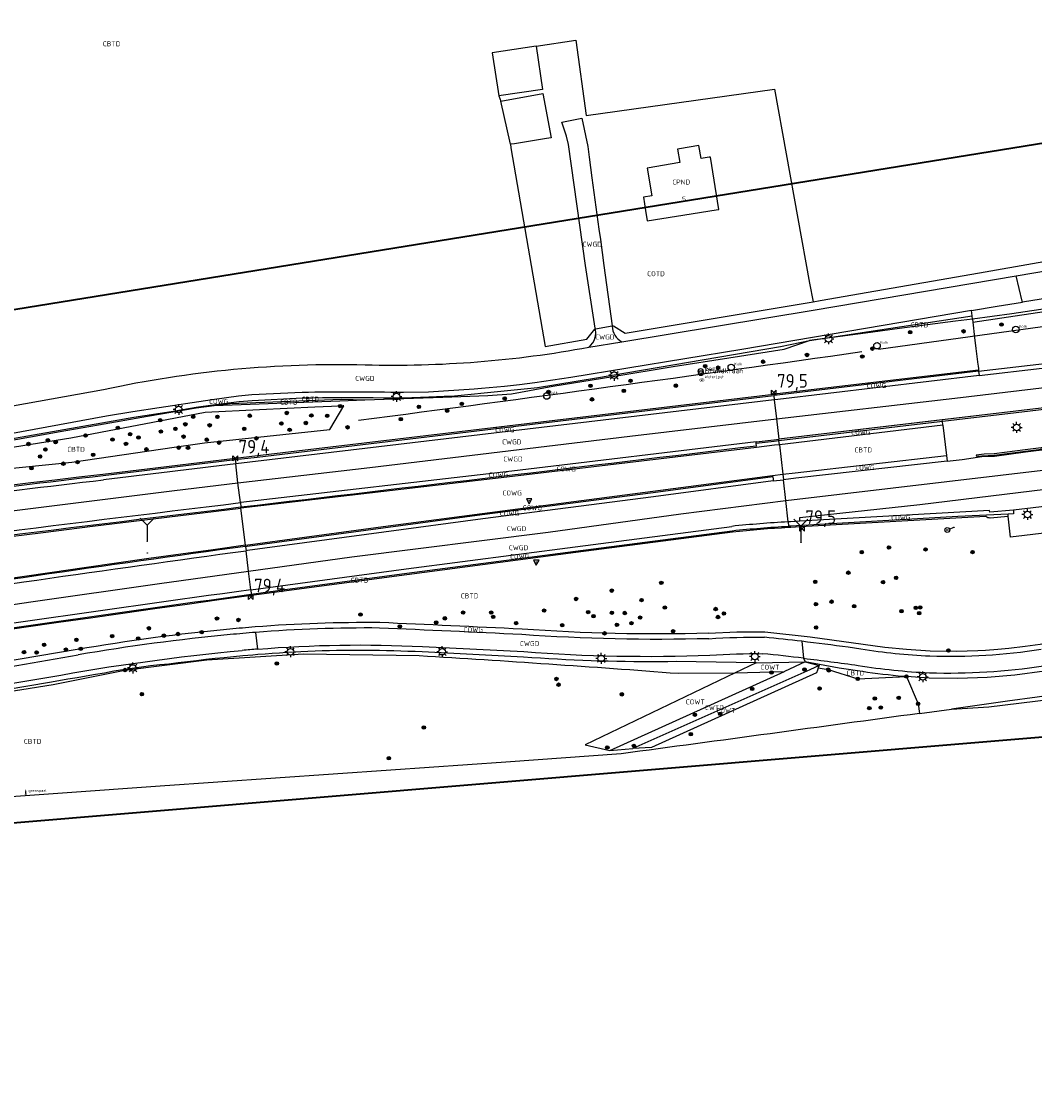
# Model space of a CAD drawing. Extents: x 143041 to 146008, y 457187 to 458337.
# Tile 10 of 31: x 144368 to 144554, y 457597 to 457795. Entities that reach past the tile are written whole.
import ezdxf
from ezdxf.enums import TextEntityAlignment as Align

# ---------------------------------------------------------------- set-up
doc = ezdxf.new("R2010")
doc.units = 0
doc.header["$LTSCALE"] = 4
doc.linetypes.add('STIPPELGROF', pattern=[0.75, 0.5, -0.25])
doc.layers.get('0').update_dxf_attribs({"linetype": 'CONTINUOUS'})
for name, color, linetype in [('CBTD', 7, 'CONTINUOUS'), ('COTD', 7, 'CONTINUOUS'), ('COWG', 7, 'CONTINUOUS'), ('COWT', 7, 'CONTINUOUS'), ('CPND', 7, 'CONTINUOUS'), ('CWGD', 7, 'CONTINUOUS'), ('CWTD', 7, 'CONTINUOUS'), ('G_BTD', 3, 'CONTINUOUS'), ('G_OTD', 32, 'CONTINUOUS'), ('G_OWG', 6, 'CONTINUOUS'), ('G_OWT', 6, 'CONTINUOUS'), ('G_PND', 1, 'CONTINUOUS'), ('G_WGD', 7, 'CONTINUOUS'), ('G_WGI', 1, 'CONTINUOUS'), ('G_WTD', 5, 'CONTINUOUS'), ('LSHD', 3, 'CONTINUOUS'), ('LWGI', 7, 'CONTINUOUS'), ('NAR', 7, 'CONTINUOUS'), ('PPALHM', 10, 'CONTINUOUS'), ('PVGO', 102, 'CONTINUOUS')]:
    doc.layers.add(name, color=color, linetype=linetype)
doc.layers.add('meetgrens', color=10, linetype='STIPPELGROF', lineweight=35)
for name, color, linetype, true_color in [('PBRD', 7, 'CONTINUOUS', 0xbd2877), ('PPAL', 7, 'CONTINUOUS', 0xbd2877), ('PPUT', 7, 'CONTINUOUS', 0xbd2877)]:
    doc.layers.add(name, color=color, linetype=linetype, true_color=true_color)
doc.styles.add('ISO', font='ISO')
doc.styles.get("Standard").update_dxf_attribs({"font": 'ISO'})

# ---------------------------------------------------------------- blocks, each defined once
blk = doc.blocks.new('lichtmast')
at = {"color": 0}
for p, q in [((-0.6, 0), (-1, 0)), ((-0.71, 0.71), (-0.42, 0.42)), ((0, 0.6), (0, 1)), ((0.42, 0.42), (0.71, 0.71)), ((0.6, 0), (1, 0)), ((-0.42, -0.42), (-0.71, -0.71)), ((0, -0.6), (0, -1)), ((0.42, -0.42), (0.71, -0.71))]:
    blk.add_line(p, q, dxfattribs=at)
blk.add_circle((0, 0), 0.6, dxfattribs=at)
blk = doc.blocks.new('verkeersbord-pl')
at = {"linetype": 'Continuous'}
blk.add_circle((0, 0), 0.03, dxfattribs=at)
blk = doc.blocks.new('wegwijzer')
at = {"color": 0}
for q in [(-0.424, 1.424), (0.424, 1.424), (0, 0)]:
    blk.add_line((0, 1), q, dxfattribs=at)
blk = doc.blocks.new('aanduidingsbord')
at = {"color": 0}
for p, q in [((-0.81, -0.33), (0, 0)), ((-1.45, -0.5), (-1.01, -0.5))]:
    blk.add_line(p, q, dxfattribs=at)
blk.add_circle((-1.23, -0.5), 0.45, dxfattribs=at)
blk = doc.blocks.new('boom')
at = {"color": 0}
for radius in [0.315, 0.225, 0.135]:
    blk.add_circle((0, 0), radius, dxfattribs=at)
blk = doc.blocks.new('kolk')
at = {"color": 0}
blk.add_circle((0, 0), 0.6, dxfattribs=at)
at = {"color": 0, "linetype": 'Continuous', "style": 'ISO'}
blk.add_attdef('KOLK', (-0.04, -0.26), '', height=0.8, dxfattribs=at)
blk = doc.blocks.new('grensmarkering')
at = {"linetype": 'ByBlock', "lineweight": -2}
h = blk.add_hatch(color=0, dxfattribs=at)
h.dxf.hatch_style = 1
h.paths.add_polyline_path([(0.09, 0.55, 0.219912), (0.05, 0.61, -0.457379), (0.04, 0.66, 2.245674), (-0.04, 0.66, -0.457379), (-0.05, 0.61, 0.219912), (-0.09, 0.55), (-0.15, 0.04), (-0.18, 0.04), (-0.18, 0.01, 0.018367), (-0.1, 0, -0.954633), (0.1, 0, 0.018367), (0.18, 0.01), (0.18, 0.04), (0.15, 0.04)])
at = {"linetype": 'ByBlock', "lineweight": -2, "true_color": 0x681648}
h = blk.add_hatch(color=219, dxfattribs=at)
h.dxf.hatch_style = 1
h.paths.add_polyline_path([(0.1, 0, 1), (-0.1, 0, 1)])
at = {"linetype": 'ByBlock', "lineweight": -2}
h = blk.add_hatch(color=0, dxfattribs=at)
h.dxf.hatch_style = 1
h.paths.add_polyline_path([(0.18, -0.04, -0.022381), (0.08, -0.06, -0.528879), (-0.08, -0.06, -0.022381), (-0.18, -0.04), (-0.18, -0.13, 0.083333), (0.18, -0.13)])
at = {"color": 0, "linetype": 'ByBlock', "lineweight": -2}
blk.add_attdef('GRENSMARKERING', (0.5, 0.35), '', height=0.5, dxfattribs=at)
blk = doc.blocks.new('verklikker')
at = {"color": 0}
blk.add_circle((0, 0), 0.45, dxfattribs=at)
at = {"color": 0, "style": 'ISO'}
blk.add_attdef('VERKLIKKER', (0.7, 0), '', height=0.9, dxfattribs=at)
blk = doc.blocks.new('verkeersbord')
at = {"color": 0}
for p, q in [((0.5, 0.32), (-0.5, 0.32)), ((-0.5, 0.32), (0, -0.6)), ((0, -0.6), (0.5, 0.32))]:
    blk.add_line(p, q, dxfattribs=at)
blk = doc.blocks.new('brandkraan')
at = {"color": 0}
blk.add_circle((0, 0), 0.45, dxfattribs=at)
at = {"color": 0, "style": 'ISO'}
blk.add_attdef('BRANDKRAAN', (0.7, 0), '', height=0.9, dxfattribs=at)
blk = doc.blocks.new('waterleidingput')
at = {"linetype": 'ByBlock', "lineweight": -2}
h = blk.add_hatch(color=0, dxfattribs=at)
h.dxf.hatch_style = 1
edge = h.paths.add_edge_path()
edge.add_spline(control_points=[(0.44, 0), (0.44, 0.04), (0.43, 0.09), (0.36, 0.2), (0.28, 0.26), (0.09, 0.32), (-0.02, 0.33), (-0.22, 0.29), (-0.31, 0.24), (-0.42, 0.12), (-0.44, 0.06), (-0.44, -0.06), (-0.42, -0.12), (-0.33, -0.22), (-0.28, -0.26), (-0.1, -0.33), (0.04, -0.33), (0.27, -0.27), (0.37, -0.2), (0.43, -0.08), (0.44, -0.04), (0.44, 0)], knot_values=[0, 0, 0, 0, 0.380029, 0.380029, 1.118666, 1.118666, 1.857303, 1.857303, 2.59594, 2.59594, 3.13294, 3.13294, 3.66994, 3.66994, 4.20694, 4.20694, 5.079565, 5.079565, 5.952189, 5.952189, 6.283185, 6.283185, 6.283185, 6.283185], degree=3, periodic=0)
edge = h.paths.add_edge_path(flags=16)
edge.add_ellipse((0, 0), major_axis=(0.392, 0), ratio=0.689655, start_angle=0, end_angle=360)
h = blk.add_hatch(color=0, dxfattribs=at)
h.dxf.hatch_style = 1
h.paths.add_polyline_path([(-0.05, -0.09, -0.141608), (-0.09, -0.05), (-0.1, -0.09), (-0.17, 0.17), (-0.22, 0.17), (-0.13, -0.17), (-0.08, -0.17)])
at = {"linetype": 'ByBlock', "lineweight": -2, "true_color": 0x104b6e}
h = blk.add_hatch(color=156, dxfattribs=at)
h.dxf.hatch_style = 1
h.paths.add_polyline_path([(0.1, 0, 1), (-0.1, 0, 1)])
at = {"linetype": 'ByBlock', "lineweight": -2}
h = blk.add_hatch(color=0, dxfattribs=at)
h.dxf.hatch_style = 1
h.paths.add_polyline_path([(0.02, 0.17), (-0.03, 0.17), (-0.05, 0.09, -0.269854), (0.05, 0.09)])
h = blk.add_hatch(color=0, dxfattribs=at)
h.dxf.hatch_style = 1
h.paths.add_polyline_path([(0.23, 0.17), (0.17, 0.17), (0.1, -0.09), (0.09, -0.05, -0.141608), (0.05, -0.09), (0.07, -0.17), (0.12, -0.17)])
at = {"color": 0, "linetype": 'ByBlock', "lineweight": -2}
blk.add_attdef('WATERLEIDINGPUT', (0.5, 0.35), '', height=0.5, dxfattribs=at)
blk = doc.blocks.new('kilometerpaal')
at = {"color": 0}
for p, q in [((-0.44, 0.44), (0.44, -0.44)), ((-0.44, -0.44), (-0.44, 0.44)), ((0.44, 0.44), (-0.44, -0.44)), ((0.44, -0.44), (0.44, 0.44))]:
    blk.add_line(p, q, dxfattribs=at)
at = {"color": 0, "style": 'ISO'}
blk.add_attdef('KILOMETERPAAL', (0.59, 0.87), '', height=2.5, dxfattribs=at)

msp = doc.modelspace()

# ---------------------------------------------------------------- linework, layer by layer
at = {"layer": 'G_BTD', "linetype": 'Continuous', "transparency": 33554687}
for points in [[(144462.216, 457790.331), (144454.176, 457789.125), (144455.363, 457781.212)], [(144457.502, 457772.33), (144455.771, 457780.251)], [(144542.387, 457739.692), (144566.109, 457743.225)], [(144542.308, 457740.268), (144539.217, 457739.868), (144528.912, 457738.532), (144523.612, 457737.821), (144518.005, 457737.068), (144512.397, 457736.316)], [(144542.308, 457740.268), (144542.387, 457739.692)], [(144542.387, 457739.692), (144542.716, 457736.862), (144542.958, 457734.847), (144543.308, 457731.927), (144543.339, 457731.669), (144543.406, 457731.11), (144543.435, 457730.875)], [(144430.81, 457725.406), (144445.124, 457725.937), (144453.386, 457726.244), (144457.716, 457726.546), (144465.268, 457727.956), (144476.32, 457729.744), (144487.373, 457731.532), (144497.569, 457733.118), (144507.765, 457734.705), (144512.397, 457736.316)], [(144543.435, 457730.875), (144506.474, 457726.508), (144505.827, 457726.431), (144463.095, 457721.33), (144406.966, 457714.648), (144398.881, 457713.681), (144390.798, 457712.709), (144382.717, 457711.731), (144378.301, 457711.219), (144373.883, 457710.699), (144369.466, 457710.173), (144365.049, 457709.639)], [(144543.435, 457730.875), (144543.458, 457730.676)], [(144403.145, 457724.38), (144406.069, 457724.745), (144426.498, 457725.525), (144430.81, 457725.406)], [(144403.145, 457724.38), (144426.162, 457725.234), (144430.81, 457725.406)], [(144395.803, 457716.716), (144401.346, 457717.517), (144424.343, 457719.969), (144426.901, 457724.337), (144426.813, 457724.333), (144424.663, 457724.227), (144421.596, 457724.076), (144411.453, 457723.578), (144401.446, 457723.087), (144376.835, 457718.385), (144353.008, 457714.613), (144317.798, 457708.596), (144320.528, 457705.781), (144353.368, 457711.597), (144376.977, 457713.996), (144395.803, 457716.716)], [(144329.203, 457711.631), (144330.747, 457711.888), (144344.314, 457714.148), (144356.088, 457716.252), (144374.88, 457719.603), (144381.898, 457720.849), (144390.864, 457722.408), (144399.831, 457723.966), (144403.145, 457724.38)], [(144362.732, 457682.88), (144368.633, 457683.742), (144374.536, 457684.598), (144380.439, 457685.445), (144386.344, 457686.285), (144392.249, 457687.118), (144398.156, 457687.942), (144404.064, 457688.76), (144409.972, 457689.569), (144438.504, 457693.397), (144469.499, 457697.451), (144498.262, 457701.215), (144499.533, 457701.344), (144500.817, 457701.467), (144502.103, 457701.583), (144503.389, 457701.69), (144504.675, 457701.79), (144505.962, 457701.882), (144507.249, 457701.967), (144508.538, 457702.044), (144508.987, 457702.069), (144510.698, 457702.166), (144544.781, 457704.089), (144544.84, 457704.03), (144544.982, 457703.93), (144545.14, 457703.856), (144545.308, 457703.811), (144545.482, 457703.795), (144545.568, 457703.799), (144548.89, 457704.08)], [(144538.464, 457668.681), (144545.331, 457669.096), (144562.833, 457671.223), (144603.353, 457676.663), (144678.084, 457687.023)], [(144213.655, 457644.188), (144238.434, 457648.267), (144242.14, 457649.751), (144250.903, 457652.653), (144256.627, 457653.439), (144266.576, 457653.556), (144288.218, 457657.01), (144308.418, 457661.899), (144325.676, 457665.076), (144352.051, 457669.769), (144373.595, 457673.196), (144386.75, 457675.84), (144401.804, 457677.724), (144419.504, 457678.833), (144440.779, 457678.485)], [(144514.027, 457676.263), (144515.849, 457675.925), (144521.268, 457674.215), (144530.184, 457674.669)], [(144597.415, 457676.861), (144576.48, 457673.935), (144575.808, 457673.841), (144572.312, 457673.355), (144566.32, 457672.523), (144565.001, 457672.34), (144562.795, 457672.035), (144556.318, 457671.139), (144554.197, 457670.846), (144548.766, 457670.099), (144538.464, 457668.681)], [(144488.313, 457675.236), (144498.78, 457675.321)], [(144530.184, 457674.669), (144532.342, 457669.638), (144532.583, 457667.875)], [(144532.583, 457667.875), (144538.464, 457668.681)], [(144477.809, 457660.459), (144456.668, 457658.934), (144435.524, 457657.44), (144414.379, 457655.977), (144393.231, 457654.544), (144357.316, 457651.97)]]:
    msp.add_lwpolyline(points, dxfattribs=at)
for points in [[(144440.779, 457678.485, -0.0042737), (144488.313, 457675.236)], [(144532.583, 457667.875, -0.0007317), (144477.809, 457660.459)]]:
    msp.add_lwpolyline(points, format="xyb", dxfattribs=at)
at = {"layer": 'G_OTD', "linetype": 'Continuous', "transparency": 33554687}
for points in [[(144462.216, 457790.331), (144469.499, 457791.423), (144471.437, 457777.626), (144506.007, 457782.482), (144512.413, 457746.825), (144513.085, 457743.436)], [(144462.216, 457790.331), (144463.402, 457782.418), (144455.363, 457781.212)], [(144455.363, 457781.212), (144455.771, 457780.251)], [(144455.771, 457780.251), (144463.429, 457781.685), (144464.973, 457773.542), (144464.099, 457773.4), (144458.234, 457772.449), (144457.502, 457772.33)], [(144457.502, 457772.33), (144457.597, 457771.715), (144461.334, 457750.103), (144463.903, 457735.247), (144471.521, 457736.564), (144473.003, 457738.411), (144473.121, 457738.431)]]:
    msp.add_lwpolyline(points, dxfattribs=at)
at = {"layer": 'G_OWG', "linetype": 'Continuous', "transparency": 33554687}
for points in [[(144514.375, 457743.661), (144543.612, 457748.764), (144573.852, 457754.069), (144599.153, 457758.477), (144617.217, 457761.634), (144632.822, 457764.297), (144635.524, 457764.706)], [(144649.206, 457757.018), (144640.068, 457755.424), (144617.19, 457751.79), (144594.311, 457748.156), (144579.715, 457745.885), (144557.32, 457742.408), (144549.522, 457741.203), (144542.308, 457740.268)], [(144476.163, 457738.951), (144476.409, 457738.993), (144478.577, 457737.672), (144513.085, 457743.436)], [(144513.085, 457743.436), (144514.375, 457743.661)], [(144542.239, 457740.837), (144542.12, 457741.831)], [(144512.397, 457736.316), (144542.239, 457740.837)], [(144542.308, 457740.268), (144542.239, 457740.837)], [(144543.458, 457730.676), (144566.608, 457733.412), (144598.765, 457737.282)], [(144329.149, 457711.844), (144383.547, 457721.422), (144388.366, 457722.22), (144393.2, 457722.99), (144395.615, 457723.363), (144399.822, 457724.067), (144402.885, 457724.514), (144407.702, 457725.12), (144410.083, 457725.325), (144419.321, 457725.779), (144421.163, 457725.812), (144423.018, 457725.837), (144424.874, 457725.855), (144426.729, 457725.865), (144428.586, 457725.867), (144430.44, 457725.862), (144432.296, 457725.849), (144434.151, 457725.828), (144436.006, 457725.799), (144437.9, 457725.828), (144442.505, 457725.984), (144445.321, 457726.082), (144446.658, 457726.091), (144456.381, 457727.064), (144462.456, 457727.724), (144473.286, 457729.44), (144507.095, 457735.247), (144512.397, 457736.316)], [(144543.458, 457730.676), (144506.498, 457726.309), (144505.855, 457726.233)], [(144543.458, 457730.676), (144543.554, 457729.883)], [(144406.985, 457714.486), (144411.005, 457714.934), (144463.118, 457721.131), (144505.855, 457726.233)], [(144505.855, 457726.233), (144505.945, 457725.438)], [(144536.905, 457720.757), (144536.815, 457721.522), (144536.788, 457721.75)], [(144536.905, 457720.757), (144506.879, 457717.198)], [(144536.905, 457720.757), (144537.566, 457715.187)], [(144502.614, 457717.464), (144502.586, 457717.693)], [(144502.675, 457716.953), (144502.614, 457717.464)], [(144506.792, 457717.963), (144506.766, 457718.191)], [(144506.879, 457717.198), (144506.792, 457717.963)], [(144506.879, 457717.198), (144505.996, 457717.093), (144502.705, 457716.7), (144457.895, 457711.347), (144408.048, 457705.571)], [(144506.879, 457717.198), (144507.494, 457711.766)], [(144406.985, 457714.486), (144407.084, 457713.655)], [(144507.494, 457711.766), (144509.767, 457712.027), (144537.566, 457715.187)], [(144537.566, 457715.187), (144537.683, 457714.194)], [(144408.864, 457698.728), (144434.117, 457702.159), (144452.313, 457704.558), (144483.67, 457708.647), (144505.634, 457711.554), (144507.494, 457711.766)], [(144507.494, 457711.766), (144507.606, 457710.773)], [(144408.888, 457698.529), (144409.156, 457698.566), (144434.144, 457701.961), (144452.339, 457704.36), (144483.696, 457708.449), (144505.698, 457711.361), (144505.739, 457710.792), (144505.756, 457710.562)], [(144308.204, 457693.019), (144317.267, 457694.192), (144326.342, 457695.36), (144335.418, 457696.521), (144344.494, 457697.675), (144353.571, 457698.823), (144362.649, 457699.964), (144371.727, 457701.099), (144380.807, 457702.227), (144389.887, 457703.348), (144398.969, 457704.463), (144408.048, 457705.571)], [(144407.93, 457706.564), (144408.032, 457705.701)], [(144408.048, 457705.571), (144408.032, 457705.701)], [(144408.864, 457698.728), (144408.048, 457705.571)], [(144548.846, 457704.47), (144539.637, 457704.011), (144508.975, 457702.268), (144508.571, 457702.246)], [(144549.861, 457705.165), (144549.879, 457704.521), (144548.846, 457704.47)], [(144548.89, 457704.08), (144548.846, 457704.47)], [(144589.293, 457692.467), (144585.711, 457704.56), (144549.322, 457700.227), (144548.89, 457704.08)], [(144508.481, 457703.042), (144508.571, 457702.246)], [(144409.935, 457689.748), (144416.129, 457690.606), (144438.478, 457693.595), (144469.473, 457697.649), (144498.239, 457701.413)], [(144408.864, 457698.728), (144402.933, 457697.918), (144397.018, 457697.102), (144391.104, 457696.278), (144385.192, 457695.446), (144379.28, 457694.606), (144373.37, 457693.759), (144367.461, 457692.904), (144361.553, 457692.041), (144355.646, 457691.171), (144349.74, 457690.292), (144343.836, 457689.406), (144337.933, 457688.512), (144332.03, 457687.61), (144324.501, 457686.437), (144316.975, 457685.256), (144309.467, 457684.07)], [(144408.888, 457698.529), (144408.864, 457698.728)], [(144408.888, 457698.529), (144408.983, 457697.735)], [(144493.868, 457682.583), (144499.042, 457682.837), (144504.224, 457682.865), (144512.553, 457681.921), (144526.244, 457680.048), (144530.189, 457679.64), (144534.56, 457679.359), (144539.365, 457679.314), (144543.299, 457679.433), (144544.687, 457679.508), (144546.964, 457679.67), (144548.979, 457679.852), (144551.988, 457680.194), (144554.757, 457680.583), (144559.734, 457681.548), (144564.034, 457682.606), (144568.199, 457683.838), (144571.36, 457684.913), (144575.629, 457686.554), (144579.711, 457688.251), (144589.293, 457692.467)], [(144409.838, 457690.56), (144409.935, 457689.748)], [(144591.223, 457687.844), (144587.942, 457686.401), (144582.369, 457683.993), (144576.825, 457681.635), (144574.341, 457680.659), (144571.843, 457679.758), (144568.346, 457678.621), (144564.146, 457677.441), (144558.904, 457676.239), (144555.531, 457675.621), (144550.07, 457674.916), (144544.991, 457674.495), (144539.651, 457674.295), (144534.391, 457674.34), (144530.184, 457674.669)], [(144377.996, 457679.595), (144363.923, 457677.195), (144327.324, 457671.1), (144323.03, 457670.366)], [(144502.62, 457677.161), (144487.935, 457677.392), (144486.377, 457677.37), (144484.818, 457677.356), (144483.26, 457677.35), (144481.702, 457677.352), (144480.142, 457677.362), (144478.584, 457677.38), (144477.026, 457677.405), (144475.468, 457677.439), (144473.909, 457677.481), (144472.352, 457677.53), (144470.794, 457677.588), (144469.237, 457677.654), (144467.68, 457677.727), (144466.124, 457677.809), (144464.568, 457677.899), (144463.012, 457677.996), (144461.457, 457678.102), (144459.916, 457678.214), (144441.321, 457679.146), (144440.009, 457679.208), (144438.698, 457679.263), (144437.387, 457679.31), (144436.075, 457679.349), (144434.763, 457679.381), (144433.451, 457679.405), (144432.139, 457679.422), (144430.824, 457679.432), (144429.514, 457679.433), (144428.202, 457679.428), (144426.889, 457679.415), (144425.579, 457679.394), (144424.265, 457679.366), (144422.953, 457679.33), (144421.642, 457679.287), (144420.331, 457679.237), (144419.019, 457679.179), (144417.709, 457679.113), (144416.399, 457679.04), (144415.089, 457678.959), (144413.779, 457678.871), (144412.471, 457678.775), (144411.162, 457678.672), (144410.237, 457678.595), (144409.312, 457678.514), (144408.386, 457678.428), (144406.688, 457678.267), (144404.99, 457678.099), (144403.295, 457677.924), (144401.6, 457677.742), (144399.906, 457677.552), (144398.213, 457677.355), (144396.52, 457677.151), (144394.828, 457676.94), (144393.177, 457676.792), (144391.446, 457676.598), (144389.768, 457676.38), (144388.078, 457676.106), (144386.77, 457675.964), (144384.685, 457675.602), (144383.013, 457675.259), (144381.33, 457674.99), (144379.647, 457674.715), (144377.966, 457674.431), (144376.286, 457674.141), (144374.607, 457673.844), (144372.921, 457673.538), (144349.333, 457669.599)], [(144511.331, 457677.995), (144511.63, 457677.329)], [(144530.184, 457674.669), (144528.706, 457674.731), (144527.762, 457674.824), (144526.819, 457674.925), (144525.876, 457675.034), (144524.934, 457675.151), (144523.994, 457675.275), (144523.054, 457675.408), (144522.116, 457675.549), (144521.194, 457675.695), (144519.536, 457675.927), (144517.873, 457676.153), (144511.63, 457677.329)]]:
    msp.add_lwpolyline(points, dxfattribs=at)
for points in [[(144502.675, 457716.953, -0.0006521), (144408.032, 457705.701)], [(144382.741, 457711.532, 0.0010666), (144406.985, 457714.486)], [(144351.83, 457707.795, -0.0028647), (144382.741, 457711.532)], [(144408.032, 457705.701, 0.0026798), (144308.176, 457693.217)], [(144498.239, 457701.413, -0.0120977), (144508.571, 457702.246)], [(144408.888, 457698.529, 0.0042859), (144332.06, 457687.413)], [(144327.317, 457677.742, -0.0047049), (144409.935, 457689.748)], [(144433.535, 457684.543, 0.021721), (144410.653, 457683.742)], [(144459.633, 457683.343, 0.0007682), (144433.535, 457684.543)], [(144405.982, 457683.333, 0.0190841), (144377.996, 457679.595)], [(144410.653, 457683.742, 0.0045174), (144405.982, 457683.333)], [(144493.868, 457682.583, -0.0240681), (144459.633, 457683.343)]]:
    msp.add_lwpolyline(points, format="xyb", dxfattribs=at)
at = {"layer": 'G_OWT', "linetype": 'Continuous', "transparency": 33554687}
for points in [[(144514.027, 457676.263), (144513.887, 457675.838), (144513.721, 457675.33), (144483.38, 457661.598), (144479.966, 457661.408)], [(144502.62, 457677.161), (144498.78, 457675.321)], [(144502.62, 457677.161), (144511.63, 457677.329)], [(144514.151, 457676.642), (144514.027, 457676.263)], [(144498.78, 457675.321), (144471.24, 457662.124), (144475.768, 457661.076)], [(144498.78, 457675.321), (144507.794, 457675.59)]]:
    msp.add_lwpolyline(points, dxfattribs=at)
at = {"layer": 'G_PND', "linetype": 'Continuous', "transparency": 33554687}
for points in [[(144494.018, 457769.962), (144492.544, 457769.703), (144492.121, 457772.113), (144488.558, 457771.487), (144488.181, 457771.421), (144488.604, 457769.011), (144482.618, 457767.961)], [(144495.651, 457760.359), (144495.773, 457760.379), (144494.209, 457769.995), (144494.018, 457769.962)], [(144482.618, 457767.961), (144483.467, 457762.849), (144481.938, 457762.625), (144482.316, 457760.168), (144482.608, 457758.267)], [(144482.608, 457758.267), (144490.677, 457759.562), (144495.651, 457760.359)]]:
    msp.add_lwpolyline(points, dxfattribs=at)
at = {"layer": 'G_WGD', "linetype": 'Continuous', "transparency": 33554687}
for points in [[(144473.121, 457738.431), (144473.091, 457738.556), (144471.315, 457750.103), (144468.155, 457772.271), (144467.781, 457773.85), (144466.955, 457776.428), (144470.612, 457777.157), (144471.735, 457771.94), (144471.983, 457769.955)], [(144471.983, 457769.955), (144472.453, 457766.197)], [(144472.453, 457766.197), (144473.75, 457756.784)], [(144550.334, 457748.217), (144571.219, 457751.749), (144604.069, 457757.42), (144635.782, 457762.78)], [(144473.75, 457756.784), (144474.016, 457754.86)], [(144474.016, 457754.86), (144474.667, 457750.103), (144476.16, 457739.031), (144476.163, 457738.951)], [(144477.937, 457736.095), (144513.062, 457741.915), (144550.334, 457748.217)], [(144551.483, 457743.376), (144551.43, 457743.552), (144550.334, 457748.217)], [(144562.599, 457745.159), (144551.483, 457743.376)], [(144542.12, 457741.831), (144546.841, 457742.631), (144551.483, 457743.376)], [(144542.12, 457741.831), (144499.966, 457734.69), (144468.588, 457729.518), (144461.967, 457728.526), (144459.187, 457728.191), (144456.404, 457727.889), (144453.617, 457727.619), (144452.221, 457727.496), (144450.827, 457727.382), (144448.035, 457727.177), (144445.24, 457727.006), (144442.444, 457726.867), (144437.883, 457726.763)], [(144471.889, 457735.098), (144472.229, 457735.392), (144472.655, 457735.911), (144472.9, 457736.351), (144473.144, 457737.118), (144473.199, 457737.655), (144473.121, 457738.431)], [(144476.163, 457738.951), (144473.121, 457738.431)], [(144471.889, 457735.098), (144477.937, 457736.095)], [(144543.554, 457729.883), (144566.703, 457732.618), (144598.874, 457736.489)], [(144506.343, 457721.922), (144539.058, 457725.762), (144587.37, 457731.511), (144598.99, 457732.979)], [(144543.554, 457729.883), (144506.592, 457725.515), (144505.945, 457725.438)], [(144607.905, 457730.408), (144588.234, 457727.834), (144550.306, 457723.353)], [(144318.322, 457715.795), (144349.345, 457721.336), (144382.83, 457727.338)], [(144419.288, 457726.778), (144410.015, 457726.323), (144407.588, 457726.114), (144402.736, 457725.431), (144397.888, 457724.719), (144395.464, 457724.352), (144393.045, 457723.978), (144388.206, 457723.207), (144383.372, 457722.407), (144361.399, 457718.387), (144310.941, 457709.391)], [(144505.945, 457725.438), (144463.213, 457720.337), (144407.084, 457713.655)], [(144505.945, 457725.438), (144506.343, 457721.922)], [(144550.306, 457723.353), (144536.788, 457721.75)], [(144407.498, 457710.187), (144431.711, 457713.021), (144479.423, 457718.762), (144506.343, 457721.922)], [(144506.343, 457721.922), (144506.766, 457718.191)], [(144536.788, 457721.75), (144506.766, 457718.191)], [(144502.586, 457717.693), (144457.778, 457712.34), (144408.018, 457706.575), (144407.93, 457706.564)], [(144502.586, 457717.693), (144505.878, 457718.086), (144506.766, 457718.191)], [(144508.038, 457706.957), (144586.857, 457716.26)], [(144544.041, 457715.181), (144546.318, 457715.265), (144552.043, 457716.02)], [(144407.498, 457710.187), (144407.084, 457713.655)], [(144537.683, 457714.194), (144509.88, 457711.033), (144507.606, 457710.773)], [(144510.641, 457703.164), (144510.622, 457703.845), (144532.672, 457706.228), (144566.228, 457710.338), (144601.82, 457714.735)], [(144537.683, 457714.194), (144540.45, 457714.509), (144544.049, 457715.043), (144544.041, 457715.181)], [(144604.559, 457711.676), (144549.861, 457705.165)], [(144307.551, 457697.648), (144335.541, 457701.355), (144360.059, 457704.318), (144395.819, 457708.82), (144407.498, 457710.187)], [(144407.93, 457706.564), (144407.498, 457710.187)], [(144505.756, 457710.562), (144483.8, 457707.656), (144452.443, 457703.567), (144434.25, 457701.168), (144409.264, 457697.773), (144408.983, 457697.735)], [(144505.756, 457710.562), (144507.606, 457710.773)], [(144508.038, 457706.957), (144507.606, 457710.773)], [(144409.428, 457693.998), (144428.392, 457696.612), (144464.429, 457701.146), (144488.792, 457704.489), (144508.038, 457706.957)], [(144508.481, 457703.042), (144508.038, 457706.957)], [(144549.861, 457705.165), (144545.484, 457704.795), (144545.454, 457705.129), (144510.641, 457703.164)], [(144409.838, 457690.56), (144438.373, 457694.388), (144469.369, 457698.442), (144498.145, 457702.208)], [(144510.641, 457703.164), (144508.931, 457703.067), (144508.481, 457703.042)], [(144409.428, 457693.998), (144408.983, 457697.735)], [(144310.144, 457679.276), (144321.354, 457681.13), (144345.516, 457684.792), (144369.444, 457688.376), (144393.116, 457691.749), (144409.428, 457693.998)], [(144409.838, 457690.56), (144409.428, 457693.998)], [(144410.731, 457682.745), (144411.081, 457679.669)], [(144441.37, 457680.145), (144459.978, 457679.212)], [(144510.977, 457681.104), (144511.331, 457677.995)], [(144521.825, 457679.667), (144519.511, 457680.009)], [(144311.818, 457667.415), (144320.283, 457668.873), (144327.488, 457670.114), (144364.087, 457676.209), (144378.164, 457678.609)], [(144312.256, 457664.31), (144349.167, 457670.585), (144372.749, 457674.523)]]:
    msp.add_lwpolyline(points, dxfattribs=at)
for points in [[(144476.163, 457738.951, 0.2556904), (144477.937, 457736.095)], [(144430.84, 457731.866, 0.052279), (144471.889, 457735.098)], [(144382.83, 457727.338, -0.0599882), (144430.84, 457731.866)], [(144437.883, 457726.763, 0.0103792), (144419.288, 457726.778)], [(144552.043, 457716.02, 0.0216175), (144555.978, 457716.601)], [(144407.084, 457713.655, 0.0005333), (144382.835, 457710.738)], [(144351.93, 457707.001, -0.0028653), (144382.835, 457710.738)], [(144308.065, 457694.009, -0.0020046), (144407.93, 457706.564)], [(144508.481, 457703.042, 0.0119969), (144498.145, 457702.208)], [(144332.182, 457686.622, -0.0042836), (144408.983, 457697.735)], [(144409.838, 457690.56, 0.0044898), (144327.194, 457678.533)], [(144406.078, 457682.338, 0.0190465), (144378.164, 457678.609)], [(144410.731, 457682.745, 0.0044976), (144406.078, 457682.338)], [(144433.491, 457683.544, 0.0216992), (144410.731, 457682.745)], [(144459.586, 457682.344, 0.0007701), (144433.491, 457683.544)], [(144493.915, 457681.584, -0.024063), (144459.586, 457682.344)], [(144493.915, 457681.584, -0.0218473), (144504.164, 457681.866)], [(144510.977, 457681.104, 0.0035278), (144504.164, 457681.866)], [(144411.081, 457679.669, -0.0328968), (144441.37, 457680.145)], [(144519.511, 457680.009, 0.0045796), (144510.977, 457681.104)], [(144372.749, 457674.523, -0.0223281), (144408.293, 457679.424)], [(144411.081, 457679.669, 0.0032034), (144408.293, 457679.424)], [(144459.978, 457679.212, 0.0281409), (144494.13, 457678.559)], [(144494.13, 457678.559, -0.0212942), (144503.847, 457678.838)], [(144511.331, 457677.995, 0.0038858), (144503.847, 457678.838)], [(144511.331, 457677.995, -0.0052613), (144521.339, 457676.684)], [(144534.523, 457678.36, -0.0294036), (144521.825, 457679.667)], [(144554.915, 457679.596, -0.0458982), (144534.523, 457678.36)], [(144521.339, 457676.684, 0.0294463), (144534.429, 457675.339)], [(144534.429, 457675.339, 0.0459195), (144555.373, 457676.609)]]:
    msp.add_lwpolyline(points, format="xyb", dxfattribs=at)
at = {"layer": 'G_WGI', "linetype": 'Continuous', "transparency": 33554687}
for points in [[(144506.792, 457717.963), (144550.333, 457723.125), (144588.262, 457727.606), (144607.935, 457730.18)], [(144550.306, 457723.353), (144506.766, 457718.191)], [(144502.614, 457717.464), (144505.905, 457717.858), (144506.792, 457717.963)], [(144552.016, 457716.248), (144546.288, 457715.493), (144544.45, 457715.463), (144543.028, 457715.297), (144543.033, 457715.076), (144544.041, 457715.181)]]:
    msp.add_lwpolyline(points, dxfattribs=at)
msp.add_lwpolyline([(144555.931, 457716.826, -0.021478), (144552.016, 457716.248)], format="xyb", dxfattribs=at)
at = {"layer": 'G_WTD', "linetype": 'Continuous', "transparency": 33554687}
for points in [[(144514.151, 457676.642), (144512.466, 457675.891), (144479.966, 457661.408)], [(144511.63, 457677.329), (144507.794, 457675.59)], [(144511.63, 457677.329), (144514.151, 457676.642)], [(144475.768, 457661.076), (144507.794, 457675.59)], [(144475.768, 457661.076), (144479.966, 457661.408)]]:
    msp.add_lwpolyline(points, dxfattribs=at)
at = {"layer": 'LSHD', "linetype": 'Continuous', "lineweight": -3, "transparency": 33554687}
msp.add_lwpolyline([(144525.093, 457734.736), (144566.256, 457740.445)], dxfattribs=at)
msp.add_lwpolyline([(144429.61, 457721.691, 0.0028883), (144522.034, 457734.288)], format="xyb", dxfattribs=at)
at = {"layer": 'LWGI', "transparency": 33554687}
msp.add_lwpolyline([(144544.049, 457715.043), (144546.338, 457715.116), (144552.061, 457715.871, 0.0215516), (144556.008, 457716.454), (144581.169, 457722.018, -0.0252636), (144585.681, 457722.812), (144603.069, 457725.027), (144620.161, 457727.359), (144626.658, 457728.379), (144633.323, 457729.426), (144635.337, 457729.765), (144649.42, 457732.417), (144650.156, 457732.555), (144652.71, 457733.04), (144654.169, 457733.312), (144654.139, 457733.458)], format="xyb", dxfattribs=at)
at = {"layer": 'meetgrens', "linetype": 'Continuous', "transparency": 33554687, "flags": 128}
msp.add_lwpolyline([(143042.65, 457414.581), (143193.047, 457496.462), (143334.975, 457548.68), (144000.265, 457682.782), (144579.238, 457776.451), (145483.48, 458121.634), (145523.536, 458035.768), (144807.526, 457725.755), (144665.156, 457672.692), (144179.241, 457632.098), (144025.981, 457590.412), (143574.463, 457525.278), (143351.72, 457478.805), (143253.029, 457455.154), (143123.798, 457387.023), (143075.027, 457356.533), (143042.65, 457414.581)], dxfattribs=at)

# ---------------------------------------------------------------- block references
at = {"layer": 'PBRD', "transparency": 33554687}
ref = msp.add_blockref('verklikker', (144492.427, 457730.715), dxfattribs=at)
ref.add_attrib('VERKLIKKER', 'verkl ', (144493.127, 457730.715), dxfattribs={"layer": '0', "height": 0.9, "style": 'ISO'})
for name, p in [('verkeersbord', (144460.96, 457706.918)), ('aanduidingsbord', (144538.929, 457702.044)), ('verkeersbord', (144462.253, 457695.657))]:
    msp.add_blockref(name, p, dxfattribs=at)
at = {"layer": 'PBRD', "transparency": 33554687, "xscale": 3, "yscale": 3, "zscale": 3}
for p in [(144390.83, 457699.451), (144510.83, 457699.27)]:
    msp.add_blockref('wegwijzer', p, dxfattribs=at)
at = {"layer": 'PPAL', "transparency": 33554687}
for name, p in [('lichtmast', (144515.895, 457736.632)), ('lichtmast', (144476.548, 457729.949)), ('lichtmast', (144436.603, 457726.039)), ('lichtmast', (144396.608, 457723.659)), ('lichtmast', (144550.432, 457720.367)), ('verkeersbord-pl', (144460.96, 457706.918)), ('lichtmast', (144552.406, 457704.376)), ('verkeersbord-pl', (144538.929, 457702.044)), ('verkeersbord-pl', (144390.83, 457699.451)), ('verkeersbord-pl', (144510.83, 457699.27)), ('verkeersbord-pl', (144390.861, 457697.304)), ('verkeersbord-pl', (144462.253, 457695.657)), ('lichtmast', (144417.126, 457679.193)), ('lichtmast', (144444.986, 457679.2)), ('lichtmast', (144474.181, 457677.972)), ('lichtmast', (144502.373, 457678.318)), ('lichtmast', (144388.205, 457676.212)), ('lichtmast', (144533.186, 457674.588))]:
    msp.add_blockref(name, p, dxfattribs=at)
msp.add_blockref('grensmarkering', (144368.532, 457653.119), dxfattribs=at).add_auto_attribs({'GRENSMARKERING': 'grenspaal'})
at = {"layer": 'PPALHM', "transparency": 33554687}
ref = msp.add_blockref('kilometerpaal', (144505.859, 457726.794), dxfattribs=at)
ref.add_attrib('Puntnummer', '79,5', (144506.45, 457727.662), dxfattribs={"layer": '0', "height": 2.5, "style": 'ISO'})
ref = msp.add_blockref('kilometerpaal', (144407.013, 457714.7), dxfattribs=at)
ref.add_attrib('Puntnummer', '79,4', (144407.604, 457715.568), dxfattribs={"layer": '0', "height": 2.5, "style": 'ISO'})
ref = msp.add_blockref('kilometerpaal', (144511.063, 457701.787), dxfattribs=at)
ref.add_attrib('Puntnummer', '79,5', (144511.654, 457702.655), dxfattribs={"layer": '0', "height": 2.5, "style": 'ISO'})
ref = msp.add_blockref('kilometerpaal', (144409.873, 457689.228), dxfattribs=at)
ref.add_attrib('Puntnummer', '79,4', (144410.464, 457690.096), dxfattribs={"layer": '0', "height": 2.5, "style": 'ISO'})
at = {"layer": 'PPUT', "transparency": 33554687}
ref = msp.add_blockref('kolk', (144550.298, 457738.348), dxfattribs=at)
ref.add_attrib('KOLK', 'Kolk', (144550.848, 457738.698), dxfattribs={"layer": '0', "color": 0, "linetype": 'ByBlock', "lineweight": -2, "height": 0.5})
ref = msp.add_blockref('kolk', (144524.798, 457735.369), dxfattribs=at)
ref.add_attrib('KOLK', 'Kolk', (144525.348, 457735.719), dxfattribs={"layer": '0', "color": 0, "linetype": 'ByBlock', "lineweight": -2, "height": 0.5})
ref = msp.add_blockref('brandkraan', (144492.48, 457730.319), dxfattribs=at)
ref.add_attrib('BRANDKRAAN', 'Brandkraan', (144493.18, 457730.319), dxfattribs={"layer": '0', "height": 0.9, "style": 'ISO'})
ref = msp.add_blockref('kolk', (144498.047, 457731.394), dxfattribs=at)
ref.add_attrib('KOLK', 'Kolk', (144498.597, 457731.744), dxfattribs={"layer": '0', "color": 0, "linetype": 'ByBlock', "lineweight": -2, "height": 0.5})
msp.add_blockref('waterleidingput', (144492.65, 457729.057), dxfattribs=at).add_auto_attribs({'WATERLEIDINGPUT': 'WaterLput'})
ref = msp.add_blockref('kolk', (144464.166, 457726.137), dxfattribs=at)
ref.add_attrib('KOLK', 'Kolk', (144464.716, 457726.487), dxfattribs={"layer": '0', "color": 0, "linetype": 'ByBlock', "lineweight": -2, "height": 0.5})
at = {"layer": 'PVGO', "transparency": 33554687}
for p in [(144547.658, 457739.245), (144530.889, 457737.836), (144540.693, 457738.007), (144511.944, 457733.67), (144522.1, 457733.371), (144523.959, 457734.827), (144493.253, 457731.625), (144495.631, 457731.328), (144503.88, 457732.436), (144479.569, 457728.935), (144472.199, 457728.022), (144478.329, 457727.078), (144487.872, 457728.032), (144456.452, 457725.672), (144464.489, 457726.87), (144472.477, 457725.518), (144416.454, 457723.017), (144426.258, 457724.279), (144440.709, 457724.145), (144445.893, 457723.422), (144448.577, 457724.679), (144393.229, 457721.685), (144399.285, 457722.337), (144403.719, 457722.314), (144409.659, 457722.523), (144415.462, 457721.095), (144419.947, 457721.187), (144420.966, 457722.569), (144423.882, 457722.51), (144437.388, 457721.891), (144385.445, 457720.278), (144387.689, 457719.117), (144393.351, 457719.599), (144396.006, 457720.102), (144397.825, 457720.936), (144402.294, 457720.752), (144408.641, 457720.117), (144416.978, 457719.938), (144427.609, 457720.388), (144369.038, 457717.319), (144372.592, 457718), (144374.024, 457717.647), (144379.536, 457718.888), (144384.469, 457718.131), (144386.934, 457717.338), (144389.235, 457718.521), (144397.506, 457718.673), (144401.763, 457718.112), (144404.027, 457717.572), (144410.876, 457718.366), (144372.147, 457716.319), (144380.917, 457715.35), (144390.688, 457716.342), (144396.621, 457716.654), (144398.33, 457716.634), (144371.166, 457715.031), (144375.439, 457713.712), (144378.047, 457714.005), (144369.598, 457712.883), (144521.997, 457697.464), (144526.999, 457698.327), (144533.708, 457697.98), (144542.345, 457697.484), (144519.537, 457693.707), (144485.206, 457691.821), (144513.456, 457692.018), (144525.902, 457691.968), (144528.302, 457692.76), (144476.108, 457690.406), (144469.553, 457688.876), (144481.577, 457688.681), (144513.592, 457687.933), (144516.457, 457688.377), (144520.603, 457687.548), (144429.984, 457686.008), (144448.82, 457686.384), (144453.986, 457686.383), (144454.349, 457685.588), (144463.681, 457686.748), (144471.777, 457686.47), (144472.76, 457685.724), (144476.137, 457686.356), (144478.494, 457686.296), (144481.307, 457685.461), (144485.85, 457687.301), (144495.178, 457687.034), (144495.616, 457685.562), (144496.702, 457686.21), (144529.297, 457686.644), (144531.907, 457687.249), (144532.538, 457686.27), (144532.733, 457687.33), (144391.145, 457683.493), (144403.637, 457685.274), (144407.577, 457685.028), (144437.21, 457683.848), (144443.879, 457684.564), (144445.463, 457685.322), (144458.549, 457684.453), (144467.025, 457684.062), (144477.067, 457684.13), (144479.717, 457684.422), (144513.614, 457683.639), (144384.403, 457682.073), (144389.178, 457681.629), (144393.878, 457682.152), (144396.488, 457682.449), (144400.831, 457682.77), (144474.787, 457682.569), (144487.371, 457682.952), (144371.897, 457680.475), (144375.913, 457679.576), (144377.837, 457681.376), (144378.626, 457679.747), (144368.217, 457679.13), (144370.541, 457679.061), (144537.906, 457679.426), (144386.75, 457675.84), (144414.627, 457677.03), (144511.494, 457675.928), (144515.849, 457675.925), (144515.94, 457675.76), (144465.946, 457674.194), (144505.433, 457675.375), (144521.268, 457674.215), (144530.184, 457674.669), (144466.351, 457673.141), (144501.874, 457672.373), (144514.261, 457672.44), (144389.858, 457671.407), (144477.962, 457671.378), (144524.393, 457670.609), (144528.776, 457670.727), (144532.342, 457669.638), (144496.011, 457667.798), (144523.385, 457668.853), (144525.483, 457668.943), (144491.366, 457667.626), (144441.603, 457665.283), (144490.622, 457664.07), (144480.18, 457661.895), (144475.293, 457661.63), (144435.181, 457659.646)]:
    msp.add_blockref('boom', p, dxfattribs=at)

# ---------------------------------------------------------------- texts
at = {"layer": 'CBTD', "transparency": 33554687, "style": 'ISO'}
for p in [(144384.299, 457790.779), (144532.586, 457739.188), (144416.837, 457725.015), (144420.773, 457725.556), (144377.774, 457716.352), (144522.276, 457716.235), (144429.809, 457692.333), (144450.011, 457689.448), (144520.811, 457675.288), (144369.811, 457662.73)]:
    msp.add_text('CBTD', height=0.9, dxfattribs=at).set_placement(p, align=Align.MIDDLE_CENTER)
at = {"layer": 'COTD', "transparency": 33554687, "style": 'ISO'}
msp.add_text('COTD', height=0.9, dxfattribs=at).set_placement((144484.224, 457748.571), align=Align.MIDDLE_CENTER)
at = {"layer": 'COWG', "transparency": 33554687, "style": 'ISO'}
for p in [(144524.7, 457728.057), (144403.957, 457725.126), (144456.465, 457719.937), (144521.836, 457719.474), (144522.586, 457712.981), (144455.303, 457711.672), (144467.719, 457712.729), (144457.819, 457708.333), (144461.528, 457705.606), (144457.322, 457704.607), (144529.18, 457703.814), (144459.205, 457696.71), (144450.69, 457683.261)]:
    msp.add_text('COWG', height=0.9, dxfattribs=at).set_placement(p, align=Align.MIDDLE_CENTER)
at = {"layer": 'COWT', "transparency": 33554687, "style": 'ISO'}
for p in [(144505.169, 457676.353), (144491.435, 457669.989), (144497.059, 457668.407)]:
    msp.add_text('COWT', height=0.9, dxfattribs=at).set_placement(p, align=Align.MIDDLE_CENTER)
at = {"layer": 'CPND', "transparency": 33554687, "style": 'ISO'}
msp.add_text('CPND', height=0.9, dxfattribs=at).set_placement((144488.856, 457765.405), align=Align.MIDDLE_CENTER)
at = {"layer": 'CWGD', "transparency": 33554687, "style": 'ISO'}
for p in [(144472.519, 457753.997), (144474.837, 457736.966), (144430.789, 457729.361), (144457.753, 457717.712), (144457.978, 457714.571), (144458.634, 457701.785), (144458.996, 457698.283), (144461.031, 457680.697)]:
    msp.add_text('CWGD', height=0.9, dxfattribs=at).set_placement(p, align=Align.MIDDLE_CENTER)
at = {"layer": 'CWTD', "transparency": 33554687, "style": 'ISO'}
msp.add_text('CWTD', height=0.9, dxfattribs=at).set_placement((144494.96, 457668.932), align=Align.MIDDLE_CENTER)
at = {"layer": 'NAR', "transparency": 33554687, "style": 'ISO'}
msp.add_text('5', height=0.9, rotation=6.8, dxfattribs=at).set_placement((144489.385, 457762.28), align=Align.MIDDLE_CENTER)

doc.saveas('drawing.dxf')
